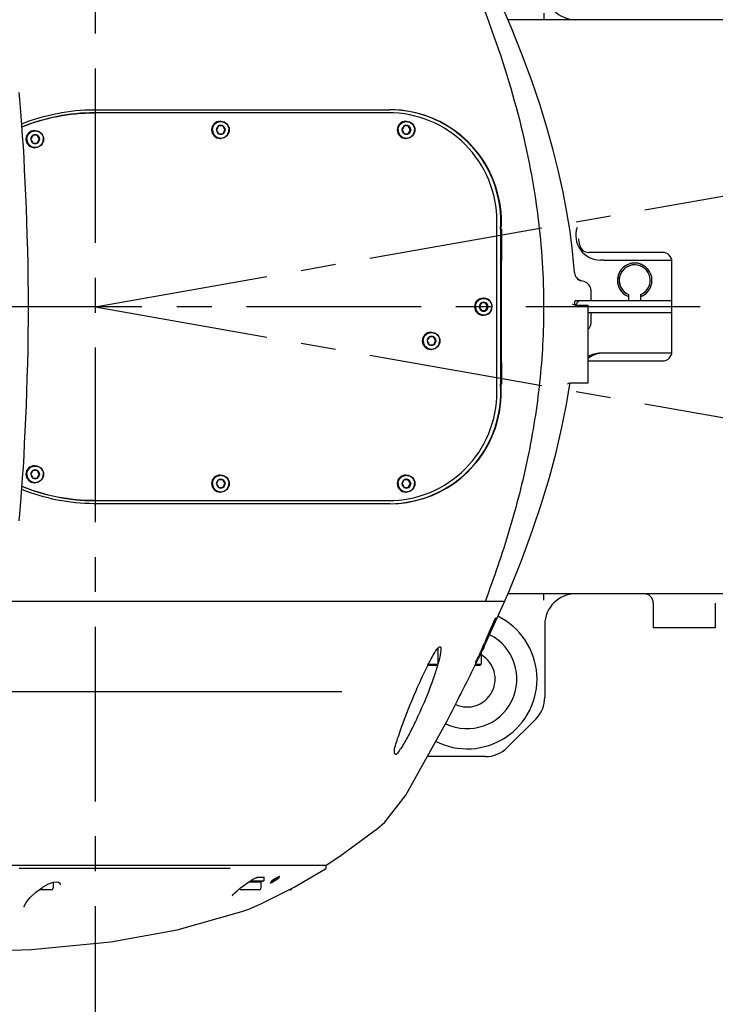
# Model space of a CAD drawing. Header units: millimetres. Extents: x 7426 to 8300, y 124 to 421.
# Tile 109 of 130: x 8212.06 to 8219.54, y 219.17 to 229.74. Entities that reach past the tile are written whole.
import ezdxf

# ---------------------------------------------------------------- set-up
doc = ezdxf.new("R2010")
doc.units = ezdxf.units.MM
doc.linetypes.add('BANKLINE1', pattern=[5.5, 4, -1.5])
doc.linetypes.add('CENTER', pattern=[0.6, 0.375, -0.075, 0.075, -0.075])
doc.layers.add('00_COMPONENTS', color=7, linetype='BANKLINE1')
doc.layers.add('外形图', color=7, linetype='Continuous')
doc.styles.add('微软雅黑', font='msyh.ttc')
doc.dimstyles.new('尺寸标注_1_30比例', dxfattribs={"dimtxt": 2.1, "dimasz": 1.7, "dimexe": 0.5, "dimexo": 0.4, "dimgap": 0.5, "dimtad": 1, "dimdec": 1, "dimlfac": 30, "dimdsep": 46, "dimtxsty": '微软雅黑', "dimcen": 0.09, "dimadec": 0, "dimazin": 0, "dimtp": 0.01, "dimtm": 0.01, "dimtfac": 1, "dimtdec": 1, "dimtofl": 0, "dimtmove": 0, "dimatfit": 3, "dimfxl": 1, "dimtolj": 1, "dimarcsym": 0})

# ---------------------------------------------------------------- blocks, each defined once
blk = doc.blocks.new('*D1499')
at = {"layer": '00_COMPONENTS', "color": 0, "linetype": 'ByBlock', "lineweight": -2, "ltscale": 20}
for p, q in [((8244.324, 232.208), (8243.268, 232.027)), ((8178.104, 226.661), (8180.122, 226.661))]:
    blk.add_line(p, q, dxfattribs=at)
blk.add_arc((8211.923, 226.661), 32.301, 12.7315, 176.9842, dxfattribs=at)
at = {"layer": '00_COMPONENTS', "color": 0}
for points in [[(8243.152, 233.724), (8243.708, 233.834), (8243.761, 232.112)], [(8179.384, 228.368), (8179.95, 228.353), (8179.622, 226.661)]]:
    blk.add_solid(points, dxfattribs=at)
at = {"layer": 'Defpoints', "color": 0}
for p in [(8224.815, 256.277), (8244.719, 232.276), (8177.704, 226.661), (8211.923, 226.661)]:
    blk.add_point(p, dxfattribs=at)
at = {"layer": '00_COMPONENTS', "color": 0, "insert": (8209.053, 260.43), "char_height": 2.1, "attachment_point": 5, "rotation": 4.8578, "style": '微软雅黑'}
blk.add_mtext('\\A1;-170°', dxfattribs=at)
blk = doc.blocks.new('*D1500')
at = {"layer": '00_COMPONENTS', "color": 0, "linetype": 'ByBlock', "lineweight": -2, "ltscale": 20}
for p, q in [((8180.173, 226.661), (8179.088, 226.661)), ((8244.324, 221.113), (8243.302, 221.288))]:
    blk.add_line(p, q, dxfattribs=at)
blk.add_arc((8211.923, 226.661), 32.336, 183.0126, 347.2718, dxfattribs=at)
at = {"layer": '00_COMPONENTS', "color": 0}
for points in [[(8179.916, 224.969), (8179.349, 224.954), (8179.588, 226.661)], [(8243.742, 219.481), (8243.186, 219.591), (8243.795, 221.204)]]:
    blk.add_solid(points, dxfattribs=at)
at = {"layer": 'Defpoints', "color": 0}
for p in [(8180.573, 226.661), (8211.923, 226.661), (8244.719, 221.046), (8194.199, 199.615)]:
    blk.add_point(p, dxfattribs=at)
at = {"layer": '00_COMPONENTS', "color": 0, "insert": (8209.32, 196.026), "char_height": 2.1, "attachment_point": 5, "rotation": 355.1422, "style": '微软雅黑'}
blk.add_mtext('\\A1;+170°', dxfattribs=at)

msp = doc.modelspace()

# ---------------------------------------------------------------- linework, layer by layer
at = {"layer": '00_COMPONENTS', "linetype": 'CENTER', "ltscale": 5}
for p, q in [((8212.8741, 235.2211), (8212.8741, 217.446)), ((8212.8741, 226.6607), (8260.6407, 235.0833)), ((8261.3776, 226.6607), (8162.4688, 226.6607)), ((8212.8741, 226.6607), (8260.6407, 218.2382))]:
    msp.add_line(p, q, dxfattribs=at)
at = {"layer": '00_COMPONENTS', "linetype": 'ByBlock', "ltscale": 20}
for radius, start, end in [(0.1859, 291.01383, 248.98617), (0.1667, 293.57818, 246.42182)]:
    msp.add_arc((8218.6741, 226.9441), radius, start, end, dxfattribs=at)
at = {"layer": '外形图', "linetype": 'Continuous'}
for p, q in [((8217.6961, 229.8148), (8217.6961, 229.7441)), ((8220.3741, 229.7441), (8217.3115, 229.7441)), ((8212.871, 228.7441), (8212.8652, 228.7441)), ((8216.03, 228.7441), (8212.871, 228.7441)), ((8212.8741, 228.7774), (8216.0407, 228.7774)), ((8214.2485, 228.6022), (8214.2008, 228.6022)), ((8214.2177, 228.6524), (8214.2245, 228.6524)), ((8214.2694, 228.5607), (8214.2455, 228.6022)), ((8216.2437, 228.6022), (8216.196, 228.6022)), ((8216.2128, 228.6524), (8216.2196, 228.6524)), ((8216.2645, 228.5607), (8216.2406, 228.6022)), ((8212.2534, 228.5022), (8212.2057, 228.5022)), ((8212.2226, 228.5524), (8212.2293, 228.5524)), ((8212.2743, 228.4607), (8212.2504, 228.5022)), ((8214.2008, 228.5193), (8214.2485, 228.5193)), ((8214.2455, 228.5193), (8214.2694, 228.5607)), ((8214.2724, 228.5607), (8214.2694, 228.5607)), ((8216.196, 228.5193), (8216.2437, 228.5193)), ((8216.2406, 228.5193), (8216.2645, 228.5607)), ((8216.2675, 228.5607), (8216.2645, 228.5607)), ((8212.2057, 228.4193), (8212.2534, 228.4193)), ((8212.2504, 228.4193), (8212.2743, 228.4607)), ((8212.2773, 228.4607), (8212.2743, 228.4607)), ((8214.2177, 228.4691), (8214.2245, 228.4691)), ((8216.2128, 228.4691), (8216.2196, 228.4691)), ((8212.2226, 228.3691), (8212.2293, 228.3691)), ((8217.1938, 225.7441), (8217.1938, 227.5774)), ((8217.2404, 227.5773), (8217.2312, 227.494)), ((8218.9741, 227.2441), (8218.1803, 227.2441)), ((8218.3373, 227.1607), (8218.3075, 227.1607)), ((8218.3373, 227.1607), (8219.0727, 227.1607)), ((8219.0741, 226.1774), (8219.0741, 227.1441)), ((8218.0983, 226.9384), (8218.0593, 226.9589)), ((8218.1305, 226.9298), (8218.0983, 226.9384)), ((8218.6075, 226.7913), (8218.6075, 226.7274)), ((8218.7408, 226.7274), (8218.7408, 226.7913)), ((8217.075, 226.7022), (8217.0273, 226.7022)), ((8217.0441, 226.7524), (8217.0509, 226.7524)), ((8217.0958, 226.6607), (8217.072, 226.7022)), ((8218.0083, 226.6896), (8218.0064, 226.6928)), ((8218.0301, 226.689), (8218.0301, 226.6926)), ((8218.0411, 226.7274), (8219.0741, 226.7274)), ((8217.0273, 226.6193), (8217.075, 226.6193)), ((8217.072, 226.6193), (8217.0958, 226.6607)), ((8217.0988, 226.6607), (8217.0958, 226.6607)), ((8218.0331, 226.6774), (8218.1741, 226.6774)), ((8218.1741, 225.8441), (8218.1741, 226.6774)), ((8219.0741, 226.5941), (8218.1768, 226.5941)), ((8217.0441, 226.5691), (8217.0509, 226.5691)), ((8216.4827, 226.3857), (8216.4895, 226.3857)), ((8216.5136, 226.3355), (8216.4659, 226.3355)), ((8216.5344, 226.2941), (8216.5105, 226.3355)), ((8216.5105, 226.2526), (8216.5344, 226.2941)), ((8216.5374, 226.2941), (8216.5344, 226.2941)), ((8216.4659, 226.2526), (8216.5136, 226.2526)), ((8216.4827, 226.2024), (8216.4895, 226.2024)), ((8218.3373, 226.1607), (8218.3075, 226.1607)), ((8219.0727, 226.1607), (8218.3373, 226.1607)), ((8218.1803, 226.0774), (8218.9741, 226.0774)), ((8217.9622, 225.8389), (8217.9796, 225.8441)), ((8217.9758, 225.824), (8217.9785, 225.8442)), ((8217.9796, 225.8441), (8218.1741, 225.8441)), ((8217.2404, 225.7442), (8217.2342, 225.8275)), ((8217.9373, 225.5932), (8217.9758, 225.824)), ((8212.2534, 224.9022), (8212.2057, 224.9022)), ((8212.2226, 224.9524), (8212.2293, 224.9524)), ((8212.2743, 224.8607), (8212.2504, 224.9022)), ((8212.2057, 224.8193), (8212.2534, 224.8193)), ((8212.2504, 224.8193), (8212.2743, 224.8607)), ((8212.2773, 224.8607), (8212.2743, 224.8607)), ((8214.2485, 224.8022), (8214.2008, 224.8022)), ((8214.2177, 224.8524), (8214.2245, 224.8524)), ((8214.2694, 224.7607), (8214.2455, 224.8022)), ((8216.2437, 224.8022), (8216.196, 224.8022)), ((8216.2128, 224.8524), (8216.2196, 224.8524)), ((8216.2645, 224.7607), (8216.2406, 224.8022)), ((8212.2226, 224.7691), (8212.2293, 224.7691)), ((8214.2008, 224.7193), (8214.2485, 224.7193)), ((8214.2455, 224.7193), (8214.2694, 224.7607)), ((8214.2724, 224.7607), (8214.2694, 224.7607)), ((8216.196, 224.7193), (8216.2437, 224.7193)), ((8216.2406, 224.7193), (8216.2645, 224.7607)), ((8216.2675, 224.7607), (8216.2645, 224.7607)), ((8212.8652, 224.5774), (8212.871, 224.5774)), ((8212.871, 224.5774), (8216.03, 224.5774)), ((8214.2177, 224.6691), (8214.2245, 224.6691)), ((8216.2128, 224.6691), (8216.2196, 224.6691)), ((8216.0407, 224.5441), (8212.8741, 224.5441)), ((8217.2692, 223.4762), (8217.3243, 223.6059)), ((8220.3741, 223.5774), (8217.3123, 223.5774)), ((8217.6961, 223.5067), (8217.6961, 223.5774)), ((8217.2769, 223.4941), (8211.6279, 223.4941)), ((8217.0574, 223.0097), (8217.2692, 223.4762)), ((8217.2625, 223.4607), (8217.2692, 223.4762)), ((8218.8741, 223.4774), (8218.8741, 223.2107)), ((8219.5408, 223.4774), (8219.5408, 223.2107)), ((8217.1603, 223.274), (8217.1617, 223.2772)), ((8217.7075, 223.2441), (8217.7075, 222.4655)), ((8219.5408, 223.2107), (8218.8741, 223.2107)), ((8216.5575, 222.9895), (8216.5575, 222.8207)), ((8217.0241, 222.9443), (8217.0241, 222.8207)), ((8216.4517, 222.8107), (8216.5475, 222.8107)), ((8216.4568, 222.8207), (8216.5575, 222.8207)), ((8216.5575, 222.8207), (8216.5475, 222.8107)), ((8216.9589, 222.8107), (8217.0141, 222.8107)), ((8216.959, 222.8109), (8216.9782, 222.8502)), ((8216.9638, 222.8207), (8217.0241, 222.8207)), ((8217.0241, 222.8207), (8217.0141, 222.8107)), ((8211.1872, 222.5274), (8215.527, 222.5274)), ((8216.8075, 222.5046), (8216.8128, 222.5152)), ((8216.2144, 221.4146), (8216.6568, 222.2122)), ((8217.6098, 222.2298), (8217.3051, 221.925)), ((8217.0694, 221.8274), (8216.4433, 221.8274)), ((8216.2144, 221.4146), (8216.2142, 221.4144)), ((8215.9091, 221.0541), (8215.9071, 221.0525)), ((8210.4485, 220.6607), (8215.3581, 220.6607)), ((8212.0591, 220.6274), (8212.0679, 220.6274)), ((8212.0679, 220.6274), (8212.0743, 220.6274)), ((8212.0743, 220.6274), (8212.0818, 220.6274)), ((8212.0818, 220.6274), (8212.0898, 220.6274)), ((8212.0898, 220.6274), (8212.1078, 220.6274)), ((8212.1078, 220.6274), (8212.2256, 220.6274)), ((8212.2256, 220.6274), (8212.2419, 220.6274)), ((8212.2419, 220.6274), (8212.2535, 220.6274)), ((8212.2535, 220.6274), (8212.2763, 220.6274)), ((8212.2763, 220.6274), (8212.3043, 220.6274)), ((8212.3043, 220.6274), (8212.3637, 220.6274)), ((8212.3637, 220.6274), (8212.3756, 220.6274)), ((8212.3756, 220.6274), (8212.3925, 220.6274)), ((8212.3925, 220.6274), (8212.4365, 220.6274)), ((8212.4365, 220.6274), (8212.5804, 220.6274)), ((8212.5804, 220.6274), (8212.5859, 220.6274)), ((8212.5859, 220.6274), (8213.6531, 220.6274)), ((8213.6531, 220.6274), (8213.7038, 220.6274)), ((8213.7038, 220.6274), (8214.2851, 220.6274)), ((8214.2851, 220.6274), (8214.3123, 220.6274)), ((8214.3123, 220.6274), (8214.3261, 220.6274)), ((8215.3585, 220.6365), (8215.3585, 220.6441)), ((8212.4224, 220.478), (8212.4592, 220.4831)), ((8212.4225, 220.478), (8212.4225, 220.4124)), ((8214.5136, 220.473), (8214.5502, 220.498)), ((8214.5275, 220.4825), (8214.6558, 220.4825)), ((8214.5444, 220.4941), (8214.6875, 220.4941)), ((8214.5502, 220.498), (8214.5581, 220.5031)), ((8214.6056, 220.527), (8214.6073, 220.5274)), ((8214.6069, 220.5274), (8214.6151, 220.5274)), ((8214.6893, 220.5274), (8214.6151, 220.5274)), ((8214.6558, 220.4825), (8214.6809, 220.4917)), ((8214.6558, 220.4825), (8214.6558, 220.4124)), ((8214.6875, 220.5274), (8214.6875, 220.4941)), ((8214.6942, 220.5274), (8214.6893, 220.5274)), ((8212.4058, 220.3957), (8212.2711, 220.3957)), ((8214.6391, 220.3957), (8214.4425, 220.3957)), ((8214.9725, 220.3957), (8214.9547, 220.3957)), ((8214.6474, 220.2412), (8214.6474, 220.2412)), ((8214.4518, 220.163), (8214.4507, 220.1626))]:
    msp.add_line(p, q, dxfattribs=at)
for points in [[(8218.0279, 227.0271), (8218.007, 227.2578), (8217.9802, 227.4679), (8217.9464, 227.678), (8217.9052, 227.8924), (8217.8561, 228.1138), (8217.7982, 228.3441), (8217.7307, 228.5844), (8217.6527, 228.8356), (8217.5634, 229.0985), (8217.4616, 229.3739), (8217.3465, 229.6624), (8217.2177, 229.9634), (8217.0751, 230.276), (8216.919, 230.5993), (8216.7497, 230.9326), (8216.5678, 231.275), (8216.3741, 231.6259), (8216.2144, 231.9068)], [(8212.1573, 226.6608), (8212.1569, 226.7951), (8212.1553, 226.9582), (8212.1528, 227.1174), (8212.1495, 227.2726), (8212.1453, 227.4241), (8212.1406, 227.572), (8212.1353, 227.7166), (8212.1295, 227.8581), (8212.1233, 227.9962), (8212.1168, 228.1304), (8212.1098, 228.2592), (8212.1026, 228.3819), (8212.095, 228.4981), (8212.0874, 228.6071), (8212.0797, 228.7084), (8212.072, 228.8012), (8212.0643, 228.8852), (8212.0568, 228.9602)], [(8218.0331, 226.6774), (8218.0178, 226.6813), (8218.0083, 226.6896)], [(8212.0567, 224.3609), (8212.0643, 224.4358), (8212.0719, 224.5197), (8212.0796, 224.6124), (8212.0873, 224.7136), (8212.095, 224.8225), (8212.1025, 224.9385), (8212.1098, 225.0611), (8212.1167, 225.1898), (8212.1233, 225.3238), (8212.1294, 225.4619), (8212.1352, 225.6032), (8212.1405, 225.7477), (8212.1453, 225.8955), (8212.1494, 226.0468), (8212.1528, 226.2019), (8212.1553, 226.3609), (8212.1568, 226.5239), (8212.1573, 226.6608)], [(8217.9542, 225.8315), (8217.9535, 225.8298), (8217.9548, 225.8319), (8217.9622, 225.8389)], [(8217.3243, 223.6059), (8217.4569, 223.9355), (8217.5723, 224.2483), (8217.6718, 224.545), (8217.7568, 224.8268), (8217.8286, 225.0948), (8217.8885, 225.3502), (8217.9373, 225.5932)], [(8215.9071, 221.0525), (8215.9893, 221.1246), (8216.2142, 221.4144)], [(8215.3584, 220.6607), (8215.5056, 220.7566), (8215.9091, 221.0541)], [(8214.6474, 220.2412), (8215.0151, 220.4261), (8215.3522, 220.6235)], [(8215.3522, 220.6235), (8215.3565, 220.6278), (8215.3585, 220.6348)], [(8212.3164, 220.4284), (8212.3742, 220.4601), (8212.4224, 220.478)], [(8212.4592, 220.4831), (8212.482, 220.4783), (8212.4933, 220.4674), (8212.4968, 220.4516)], [(8214.4055, 220.3907), (8214.4369, 220.4163), (8214.4733, 220.444), (8214.5136, 220.473)], [(8214.5581, 220.5031), (8214.5684, 220.5093), (8214.578, 220.5147)], [(8214.578, 220.5147), (8214.5866, 220.5192), (8214.594, 220.5226), (8214.6001, 220.5251), (8214.6047, 220.5268), (8214.6056, 220.527)], [(8212.1097, 220.2083), (8212.1117, 220.219), (8212.1317, 220.259), (8212.1732, 220.3105), (8212.2362, 220.3698)], [(8212.2362, 220.3698), (8212.3075, 220.4227), (8212.3164, 220.4284)], [(8214.3474, 220.3305), (8214.3503, 220.3358), (8214.3613, 220.3494), (8214.38, 220.3681), (8214.4055, 220.3907)], [(8214.4507, 220.1626), (8214.5254, 220.1896), (8214.6474, 220.2412)], [(8208.966, 219.7648), (8209.4305, 219.7491), (8210.3534, 219.7286), (8211.3194, 219.7261), (8212.19, 219.7545), (8213.0439, 219.8358), (8213.7543, 219.9654), (8214.4518, 220.163)]]:
    msp.add_lwpolyline(points, dxfattribs=at)
for centre in [(8214.2246, 228.5609), (8216.2197, 228.5609), (8212.2294, 228.4609), (8216.4896, 226.2942), (8212.2294, 224.8609), (8214.2246, 224.7609), (8216.2197, 224.7609)]:
    msp.add_circle(centre, 0.0916, dxfattribs=at)
for centre, radius, start, end in [((8218.0408, 230.0774), 0.3333, 180, 270), ((8212.8741, 226.6723), 2.1051, 90.00002, 90.32151), ((8216.0404, 227.5775), 1.1999, 19.1584, 89.98384), ((8216.0354, 227.5785), 1.1989, 355.96036, 89.74614), ((8214.2178, 228.5609), 0.0916, 90.07486, 269.92514), ((8215.311, 227.9352), 1.2951, 149.00299, 151.11796), ((8214.2247, 228.561), 0.0476, 300.09544, 239.90903), ((8215.3826, 229.2277), 1.2951, 208.88204, 210.99701), ((8216.213, 228.5609), 0.0916, 90.07486, 269.92514), ((8217.3061, 227.9352), 1.2951, 149.00299, 151.11796), ((8216.2198, 228.561), 0.0476, 300.09544, 239.90903), ((8217.3777, 229.2277), 1.2951, 208.88204, 210.99701), ((8212.2227, 228.4609), 0.0916, 90.07486, 269.92514), ((8213.3159, 227.8352), 1.2951, 149.00299, 151.11796), ((8212.2296, 228.461), 0.0476, 300.09544, 239.90903), ((8213.3874, 229.1277), 1.2951, 208.88204, 210.99701), ((8215.311, 229.1863), 1.2951, 208.88204, 210.99701), ((8214.2247, 228.5605), 0.0476, 239.93454, 300.06994), ((8215.3826, 227.8938), 1.2951, 149.00299, 151.11796), ((8217.3061, 229.1863), 1.2951, 208.88204, 210.99701), ((8216.2198, 228.5605), 0.0476, 239.93454, 300.06994), ((8217.3777, 227.8938), 1.2951, 149.00299, 151.11796), ((8213.3159, 229.0863), 1.2951, 208.88204, 210.99701), ((8212.2296, 228.4605), 0.0476, 239.93454, 300.06994), ((8213.3874, 227.7938), 1.2951, 149.00299, 151.11796), ((8218.3075, 227.4274), 0.2667, 161.46545, 270), ((8212.8741, 226.6607), 5.25, 7.3382, 7.98841), ((8218.1803, 227.3441), 0.1, 187.3382, 270), ((8218.9741, 227.1441), 0.1, 0, 90), ((8218.6741, 226.9441), 0.1859, 21.01383, 248.98617), ((8218.6741, 226.9441), 0.1667, 23.57818, 246.42182), ((8218.1277, 227.0341), 0.1, 183.99111, 254.99133), ((8218.1046, 226.8332), 0.1, 1.88845, 75), ((8212.8741, 226.6607), 5.3333, 0.71622, 1.88845), ((8218.6741, 226.9441), 0.1859, 291.01383, 338.98617), ((8218.6741, 226.9441), 0.1667, 293.57818, 336.42182), ((8217.0443, 226.6609), 0.0916, 90.07486, 180.0746), ((8217.051, 226.6609), 0.0916, 359.9254, 180.0746), ((8218.1374, 226.0352), 1.2951, 149.00299, 151.11796), ((8217.0511, 226.661), 0.0476, 359.9745, 180.0255), ((8218.209, 227.3277), 1.2951, 208.88204, 210.99701), ((8220.8578, 226.6628), 2.8278, 179.4693, 179.68185), ((8218.1075, 226.6607), 0.0667, 112.5, 165.26047), ((8217.0443, 226.6606), 0.0916, 179.9254, 269.92514), ((8217.051, 226.6606), 0.0916, 179.9254, 0.0746), ((8218.1374, 227.2863), 1.2951, 208.88204, 210.99701), ((8217.0511, 226.6605), 0.0476, 179.97449, 0.0255), ((8218.209, 225.9938), 1.2951, 149.00299, 151.11796), ((8212.8741, 226.6607), 5.3333, 358.11155, 359.28378), ((8218.1046, 226.4883), 0.1, 315.01694, 358.11155), ((8216.4829, 226.2942), 0.0916, 90.07486, 269.92514), ((8217.576, 225.6685), 1.2951, 149.00299, 151.11796), ((8217.576, 226.9196), 1.2951, 208.88204, 210.99701), ((8216.4897, 226.2943), 0.0476, 300.09544, 239.90903), ((8217.6476, 226.961), 1.2951, 208.88204, 210.99701), ((8217.6476, 225.6271), 1.2951, 149.00299, 151.11796), ((8216.4897, 226.2938), 0.0476, 239.93454, 300.06994), ((8218.3075, 225.8941), 0.2667, 90, 120.07035), ((8218.3373, 225.8941), 0.2667, 90, 127.72104), ((8218.9741, 226.1774), 0.1, 270, 0), ((8216.0354, 225.7429), 1.1989, 270.25297, 4.03477), ((8216.0404, 225.7439), 1.1999, 270.01602, 340.84122), ((8212.2227, 224.8609), 0.0916, 90.07486, 269.92514), ((8213.3159, 224.2352), 1.2951, 149.00299, 151.11796), ((8212.2296, 224.861), 0.0476, 300.09544, 239.90903), ((8213.3874, 225.5277), 1.2951, 208.88204, 210.99701), ((8213.3159, 225.4863), 1.2951, 208.88204, 210.99701), ((8212.2296, 224.8605), 0.0476, 239.93454, 300.06994), ((8213.3874, 224.1938), 1.2951, 149.00299, 151.11796), ((8214.2178, 224.7609), 0.0916, 90.07486, 269.92514), ((8215.311, 224.1352), 1.2951, 149.00299, 151.11796), ((8214.2247, 224.761), 0.0476, 300.09544, 239.90903), ((8215.3826, 225.4277), 1.2951, 208.88204, 210.99701), ((8216.213, 224.7609), 0.0916, 90.07486, 269.92514), ((8217.3061, 224.1352), 1.2951, 149.00299, 151.11796), ((8216.2198, 224.761), 0.0476, 300.09544, 239.90903), ((8217.3777, 225.4277), 1.2951, 208.88204, 210.99701), ((8215.311, 225.3863), 1.2951, 208.88204, 210.99701), ((8214.2247, 224.7605), 0.0476, 239.93454, 300.06994), ((8215.3826, 224.0938), 1.2951, 149.00299, 151.11796), ((8217.3061, 225.3863), 1.2951, 208.88204, 210.99701), ((8216.2198, 224.7605), 0.0476, 239.93454, 300.06994), ((8217.3777, 224.0938), 1.2951, 149.00299, 151.11796), ((8212.8741, 226.6497), 2.1056, 269.67783, 269.99998), ((8218.0408, 223.2441), 0.3333, 90, 180), ((8218.7741, 223.4774), 0.1, 0, 90), ((8216.8741, 222.6607), 0.75, 242.99637, 64.01105), ((8216.8741, 222.6607), 0.5333, 244.45783, 63.15043), ((8276.8515, 196.6171), 65.3736, 156.11252, 156.245809), ((8216.8741, 222.6607), 0.3, 245.2616, 59.64444), ((8219.3548, 221.3543), 3.2481, 153.32898, 153.45197), ((8214.6371, 223.368), 1.9979, 343.74408, 344.09784), ((8190.6351, 235.6404), 29.2838, 333.3715, 334.01688), ((8217.3741, 222.4655), 0.3333, 315, 0), ((8217.0694, 222.1607), 0.3333, 270, 315), ((8215.3418, 220.6441), 0.0167, 0, 59.18332), ((8214.6775, 220.5011), 0.01, 290, 315.55634), ((8215.008, 220.2104), 0.3631, 125.23209, 127.05135), ((8215.0019, 220.2194), 0.3522, 123.5061, 125.26022), ((8214.6389, 220.7546), 0.3085, 303.13601, 305.14059), ((8214.6282, 220.77), 0.3272, 305.10911, 307.15584), ((8212.4058, 220.4124), 0.0167, 270, 0), ((8214.4425, 220.4124), 0.0167, 196.05494, 270), ((8214.6391, 220.4124), 0.0167, 270, 0), ((8214.9725, 220.4124), 0.0167, 270, 0)]:
    msp.add_arc(centre, radius, start, end, dxfattribs=at)
for points in [[(8215.9358, 232.233), (8216.1733, 231.7931), (8216.6062, 230.9458), (8217.1099, 229.7659), (8217.4598, 228.6591), (8217.6568, 227.6189), (8217.6956, 226.9724), (8217.6956, 226.6607)], [(8212.0847, 228.6246), (8212.3298, 228.7232), (8212.5982, 228.7759), (8212.8623, 228.7774)], [(8212.087, 228.5925), (8212.332, 228.6917), (8212.6009, 228.7441), (8212.8652, 228.7441)], [(8212.8652, 228.7441), (8212.6009, 228.7433), (8212.3319, 228.6901), (8212.0872, 228.5902)], [(8217.2391, 227.498), (8217.2502, 227.6569), (8217.2261, 227.8209), (8217.1738, 227.9713)], [(8217.2339, 226.6607), (8217.2339, 226.9385), (8217.234, 227.2162), (8217.2342, 227.494)], [(8217.2408, 227.4941), (8217.2408, 227.2163), (8217.2403, 226.9385), (8217.2403, 226.6607)], [(8217.6956, 226.6607), (8217.6956, 226.5253), (8217.6883, 226.2546), (8217.6556, 225.8487), (8217.602, 225.4452), (8217.5287, 225.0453), (8217.4371, 224.6505), (8217.3288, 224.2605), (8217.2052, 223.875), (8217.1136, 223.6207), (8217.0658, 223.4941)], [(8217.2342, 225.8274), (8217.234, 226.1052), (8217.2339, 226.383), (8217.2339, 226.6607)], [(8217.2403, 226.6607), (8217.2403, 226.3829), (8217.2407, 226.1051), (8217.2407, 225.8273)], [(8217.1738, 225.3501), (8217.2264, 225.5015), (8217.2486, 225.6668), (8217.2375, 225.8267)], [(8212.8623, 224.5441), (8212.5982, 224.5456), (8212.3299, 224.5983), (8212.0848, 224.6968)], [(8212.8652, 224.5774), (8212.6009, 224.5774), (8212.332, 224.6298), (8212.087, 224.729)], [(8212.0872, 224.7313), (8212.3319, 224.6313), (8212.6009, 224.5781), (8212.8652, 224.5774)], [(8217.0776, 223.0896), (8217.1049, 223.1512), (8217.1319, 223.2129), (8217.1603, 223.274)], [(8216.3408, 222.5731), (8216.3753, 222.6515), (8216.4109, 222.7294), (8216.4492, 222.8061)], [(8216.6568, 222.2122), (8216.7083, 222.309), (8216.7582, 222.4066), (8216.8075, 222.5046)], [(8214.8075, 220.5147), (8214.7994, 220.5094), (8214.784, 220.4985), (8214.7658, 220.4835), (8214.7569, 220.4736), (8214.7573, 220.4696), (8214.7674, 220.4721), (8214.7851, 220.4808), (8214.7999, 220.4897), (8214.8075, 220.4946)], [(8214.8075, 220.4963), (8214.7972, 220.4896), (8214.7867, 220.4829), (8214.7752, 220.4784)], [(8214.8075, 220.4946), (8214.8156, 220.5), (8214.8311, 220.5108), (8214.8492, 220.5259), (8214.8581, 220.5361), (8214.8576, 220.5404), (8214.8474, 220.5378), (8214.8297, 220.5288), (8214.815, 220.5198), (8214.8075, 220.5147)], [(8214.8075, 220.513), (8214.8177, 220.5198), (8214.8281, 220.5266), (8214.8395, 220.5312)]]:
    msp.add_open_spline(points, degree=3, dxfattribs=at)
for points, knots in [([(8217.1938, 227.5774), (8217.1938, 227.7291), (8217.1333, 228.0358), (8216.8744, 228.4236), (8216.4875, 228.6833), (8216.1813, 228.7441), (8216.03, 228.7441)], [0, 0, 0, 0, 0.2502805, 0.5003983, 0.7502828, 1, 1, 1, 1]), ([(8214.1366, 228.5607), (8214.1366, 228.5722), (8214.1412, 228.5954), (8214.1607, 228.6248), (8214.1901, 228.6445), (8214.2247, 228.6514), (8214.2593, 228.6445), (8214.2886, 228.6248), (8214.3082, 228.5954), (8214.3128, 228.5722), (8214.3128, 228.5607)], [0, 0, 0, 0, 0.1251401, 0.2501991, 0.3751408, 0.5, 0.6248592, 0.7498009, 0.8748599, 1, 1, 1, 1]), ([(8216.1317, 228.5607), (8216.1317, 228.5722), (8216.1363, 228.5954), (8216.1559, 228.6248), (8216.1852, 228.6445), (8216.2198, 228.6514), (8216.2544, 228.6445), (8216.2838, 228.6248), (8216.3033, 228.5954), (8216.3079, 228.5722), (8216.3079, 228.5607)], [0, 0, 0, 0, 0.1251401, 0.2501991, 0.3751408, 0.5, 0.6248592, 0.7498009, 0.8748599, 1, 1, 1, 1]), ([(8212.1414, 228.4607), (8212.1414, 228.4722), (8212.146, 228.4954), (8212.1656, 228.5248), (8212.1949, 228.5445), (8212.2296, 228.5514), (8212.2642, 228.5445), (8212.2935, 228.5248), (8212.3131, 228.4954), (8212.3177, 228.4722), (8212.3177, 228.4607)], [0, 0, 0, 0, 0.1251401, 0.2501991, 0.3751408, 0.5, 0.6248592, 0.7498009, 0.8748599, 1, 1, 1, 1]), ([(8214.1366, 228.5607), (8214.1366, 228.5492), (8214.1412, 228.526), (8214.1607, 228.4967), (8214.1901, 228.477), (8214.2247, 228.4701), (8214.2593, 228.477), (8214.2886, 228.4967), (8214.3082, 228.526), (8214.3128, 228.5492), (8214.3128, 228.5607)], [0, 0, 0, 0, 0.1251401, 0.2501991, 0.3751408, 0.5, 0.6248592, 0.7498009, 0.8748599, 1, 1, 1, 1]), ([(8216.1317, 228.5607), (8216.1317, 228.5492), (8216.1363, 228.526), (8216.1559, 228.4967), (8216.1852, 228.477), (8216.2198, 228.4701), (8216.2544, 228.477), (8216.2838, 228.4967), (8216.3033, 228.526), (8216.3079, 228.5492), (8216.3079, 228.5607)], [0, 0, 0, 0, 0.1251401, 0.2501991, 0.3751408, 0.5, 0.6248592, 0.7498009, 0.8748599, 1, 1, 1, 1]), ([(8212.1414, 228.4607), (8212.1414, 228.4492), (8212.146, 228.426), (8212.1656, 228.3967), (8212.1949, 228.377), (8212.2296, 228.3701), (8212.2642, 228.377), (8212.2935, 228.3967), (8212.3131, 228.426), (8212.3177, 228.4492), (8212.3177, 228.4607)], [0, 0, 0, 0, 0.1251401, 0.2501991, 0.3751408, 0.5, 0.6248592, 0.7498009, 0.8748599, 1, 1, 1, 1]), ([(8216.963, 226.6607), (8216.963, 226.6722), (8216.9676, 226.6954), (8216.9872, 226.7248), (8217.0165, 226.7445), (8217.0511, 226.7514), (8217.0857, 226.7445), (8217.1151, 226.7248), (8217.1347, 226.6954), (8217.1392, 226.6722), (8217.1392, 226.6607)], [0, 0, 0, 0, 0.1251401, 0.2501991, 0.3751408, 0.5, 0.6248592, 0.7498009, 0.8748599, 1, 1, 1, 1]), ([(8218.0301, 226.6926), (8218.0302, 226.6962), (8218.0303, 226.7027), (8218.0304, 226.7093), (8218.0305, 226.7122)], [0, 0, 0, 0, 0.5449669, 1, 1, 1, 1]), ([(8218.0305, 226.7122), (8218.0305, 226.7144), (8218.0309, 226.7183), (8218.0323, 226.7221), (8218.0333, 226.7235)], [0, 0, 0, 0, 0.5591814, 1, 1, 1, 1]), ([(8218.0333, 226.7235), (8218.0341, 226.7247), (8218.0364, 226.7269), (8218.0395, 226.7274), (8218.0411, 226.7274)], [0, 0, 0, 0, 0.4839682, 1, 1, 1, 1]), ([(8216.963, 226.6607), (8216.963, 226.6492), (8216.9676, 226.626), (8216.9872, 226.5967), (8217.0165, 226.577), (8217.0511, 226.5701), (8217.0857, 226.577), (8217.1151, 226.5967), (8217.1347, 226.626), (8217.1392, 226.6492), (8217.1392, 226.6607)], [0, 0, 0, 0, 0.1251401, 0.2501991, 0.3751408, 0.5, 0.6248592, 0.7498009, 0.8748599, 1, 1, 1, 1]), ([(8216.4016, 226.2941), (8216.4016, 226.3056), (8216.4062, 226.3288), (8216.4258, 226.3581), (8216.4551, 226.3778), (8216.4897, 226.3847), (8216.5243, 226.3778), (8216.5537, 226.3581), (8216.5732, 226.3288), (8216.5778, 226.3056), (8216.5778, 226.2941)], [0, 0, 0, 0, 0.1251401, 0.2501991, 0.3751408, 0.5, 0.6248592, 0.7498009, 0.8748599, 1, 1, 1, 1]), ([(8216.4016, 226.2941), (8216.4016, 226.2826), (8216.4062, 226.2594), (8216.4258, 226.23), (8216.4551, 226.2103), (8216.4897, 226.2034), (8216.5243, 226.2103), (8216.5537, 226.23), (8216.5732, 226.2594), (8216.5778, 226.2826), (8216.5778, 226.2941)], [0, 0, 0, 0, 0.1251401, 0.2501991, 0.3751408, 0.5, 0.6248592, 0.7498009, 0.8748599, 1, 1, 1, 1]), ([(8216.03, 224.5774), (8216.1813, 224.5774), (8216.4875, 224.6382), (8216.8744, 224.8979), (8217.1333, 225.2857), (8217.1938, 225.5923), (8217.1938, 225.7441)], [0, 0, 0, 0, 0.2497172, 0.4996017, 0.7497195, 1, 1, 1, 1]), ([(8212.1414, 224.8607), (8212.1414, 224.8722), (8212.146, 224.8954), (8212.1656, 224.9248), (8212.1949, 224.9445), (8212.2296, 224.9514), (8212.2642, 224.9445), (8212.2935, 224.9248), (8212.3131, 224.8954), (8212.3177, 224.8722), (8212.3177, 224.8607)], [0, 0, 0, 0, 0.1251401, 0.2501991, 0.3751408, 0.5, 0.6248592, 0.7498009, 0.8748599, 1, 1, 1, 1]), ([(8212.1414, 224.8607), (8212.1414, 224.8492), (8212.146, 224.826), (8212.1656, 224.7967), (8212.1949, 224.777), (8212.2296, 224.7701), (8212.2642, 224.777), (8212.2935, 224.7967), (8212.3131, 224.826), (8212.3177, 224.8492), (8212.3177, 224.8607)], [0, 0, 0, 0, 0.1251401, 0.2501991, 0.3751408, 0.5, 0.6248592, 0.7498009, 0.8748599, 1, 1, 1, 1]), ([(8214.1366, 224.7607), (8214.1366, 224.7722), (8214.1412, 224.7954), (8214.1607, 224.8248), (8214.1901, 224.8445), (8214.2247, 224.8514), (8214.2593, 224.8445), (8214.2886, 224.8248), (8214.3082, 224.7954), (8214.3128, 224.7722), (8214.3128, 224.7607)], [0, 0, 0, 0, 0.1251401, 0.2501991, 0.3751408, 0.5, 0.6248592, 0.7498009, 0.8748599, 1, 1, 1, 1]), ([(8216.1317, 224.7607), (8216.1317, 224.7722), (8216.1363, 224.7954), (8216.1559, 224.8248), (8216.1852, 224.8445), (8216.2198, 224.8514), (8216.2544, 224.8445), (8216.2838, 224.8248), (8216.3033, 224.7954), (8216.3079, 224.7722), (8216.3079, 224.7607)], [0, 0, 0, 0, 0.1251401, 0.2501991, 0.3751408, 0.5, 0.6248592, 0.7498009, 0.8748599, 1, 1, 1, 1]), ([(8214.1366, 224.7607), (8214.1366, 224.7492), (8214.1412, 224.726), (8214.1607, 224.6967), (8214.1901, 224.677), (8214.2247, 224.6701), (8214.2593, 224.677), (8214.2886, 224.6967), (8214.3082, 224.726), (8214.3128, 224.7492), (8214.3128, 224.7607)], [0, 0, 0, 0, 0.1251401, 0.2501991, 0.3751408, 0.5, 0.6248592, 0.7498009, 0.8748599, 1, 1, 1, 1]), ([(8216.1317, 224.7607), (8216.1317, 224.7492), (8216.1363, 224.726), (8216.1559, 224.6967), (8216.1852, 224.677), (8216.2198, 224.6701), (8216.2544, 224.677), (8216.2838, 224.6967), (8216.3033, 224.726), (8216.3079, 224.7492), (8216.3079, 224.7607)], [0, 0, 0, 0, 0.1251401, 0.2501991, 0.3751408, 0.5, 0.6248592, 0.7498009, 0.8748599, 1, 1, 1, 1]), ([(8217.1617, 223.2772), (8217.1676, 223.2898), (8217.1656, 223.2941), (8217.1825, 223.3175), (8217.1825, 223.3165)], [0, 0, 0, 0, 0.9373708, 1, 1, 1, 1]), ([(8217.1825, 223.3165), (8217.1825, 223.3143), (8217.1763, 223.2982), (8217.1709, 223.2825), (8217.1655, 223.2689)], [0, 0, 0, 0, 0.1296873, 1, 1, 1, 1]), ([(8217.1655, 223.2689), (8217.1563, 223.2455), (8217.1156, 223.1477), (8217.0721, 223.0511), (8217.0379, 222.9779)], [0, 0, 0, 0, 0.2374178, 1, 1, 1, 1]), ([(8216.4523, 222.8123), (8216.4608, 222.8291), (8216.4928, 222.8902), (8216.5245, 222.9531), (8216.5577, 222.9909)], [0, 0, 0, 0, 0.2721299, 1, 1, 1, 1]), ([(8216.5577, 222.9909), (8216.5643, 222.9983), (8216.5867, 223.0197), (8216.5908, 222.99), (8216.5908, 222.9811)], [0, 0, 0, 0, 0.5240401, 1, 1, 1, 1]), ([(8216.5908, 222.9811), (8216.5908, 222.9696), (8216.5845, 222.9151), (8216.5704, 222.8621), (8216.5586, 222.8206)], [0, 0, 0, 0, 0.2098425, 1, 1, 1, 1]), ([(8217.0574, 223.0099), (8217.0574, 223.0085), (8217.0488, 222.9941), (8217.044, 222.9795), (8217.0377, 222.9664)], [0, 0, 0, 0, 0.0870552, 1, 1, 1, 1]), ([(8217.0379, 222.9779), (8217.024, 222.9482), (8217.0005, 222.895), (8216.9837, 222.8691), (8216.9658, 222.8247), (8216.9658, 222.8318)], [0, 0, 0, 0, 0.6042951, 0.8683282, 1, 1, 1, 1]), ([(8216.9658, 222.8318), (8216.9658, 222.8492), (8216.993, 222.887), (8217.0059, 222.9271), (8217.0162, 222.9505)], [0, 0, 0, 0, 0.4040249, 1, 1, 1, 1]), ([(8216.5552, 222.8087), (8216.5419, 222.7631), (8216.4802, 222.5748), (8216.4042, 222.3914), (8216.3408, 222.2549)], [0, 0, 0, 0, 0.2401669, 1, 1, 1, 1]), ([(8216.0908, 221.8693), (8216.0908, 221.9209), (8216.1308, 222.0323), (8216.2095, 222.267), (8216.2868, 222.4502), (8216.3408, 222.5731)], [0, 0, 0, 0, 0.2071921, 0.4618545, 1, 1, 1, 1]), ([(8216.3408, 222.2549), (8216.3195, 222.2089), (8216.2865, 222.1408), (8216.2401, 222.0514), (8216.205, 221.9885), (8216.1686, 221.9259), (8216.1391, 221.889), (8216.1052, 221.8359), (8216.0908, 221.8619), (8216.0908, 221.8693)], [0, 0, 0, 0, 0.3071238, 0.4589696, 0.6077504, 0.7499022, 0.8757555, 0.9555985, 1, 1, 1, 1]), ([(8214.7661, 220.4776), (8214.7659, 220.4788), (8214.7732, 220.4887), (8214.7815, 220.4943), (8214.7893, 220.5001)], [0, 0, 0, 0, 0.1103098, 1, 1, 1, 1]), ([(8214.7674, 220.4766), (8214.7671, 220.4766), (8214.7665, 220.4768), (8214.7662, 220.4773), (8214.7661, 220.4776)], [0, 0, 0, 0, 0.550648, 1, 1, 1, 1]), ([(8214.7752, 220.4784), (8214.7737, 220.4777), (8214.7712, 220.4769), (8214.7685, 220.4764), (8214.7674, 220.4766)], [0, 0, 0, 0, 0.615605, 1, 1, 1, 1]), ([(8214.8488, 220.5319), (8214.8491, 220.5307), (8214.8419, 220.5207), (8214.8336, 220.5151), (8214.8258, 220.5092)], [0, 0, 0, 0, 0.1120304, 1, 1, 1, 1]), ([(8214.8395, 220.5312), (8214.8411, 220.5318), (8214.8436, 220.5327), (8214.8464, 220.5332), (8214.8474, 220.5331)], [0, 0, 0, 0, 0.6128597, 1, 1, 1, 1]), ([(8214.8474, 220.5331), (8214.8478, 220.533), (8214.8484, 220.5328), (8214.8488, 220.5322), (8214.8488, 220.5319)], [0, 0, 0, 0, 0.5502498, 1, 1, 1, 1])]:
    msp.add_open_spline(points, degree=3, knots=knots, dxfattribs=at)

# ---------------------------------------------------------------- dimensions: what is measured, and where the dimension line sits
at = {"layer": '00_COMPONENTS', "linetype": 'ByBlock', "ltscale": 20}
for base, p1, p2, text, picture, middle in [((8224.815, 256.2773), (8177.704, 226.6607), (8244.7185, 232.2758), '\\A1;-170°', '*D1499', (8209.0532, 260.4305)), ((8194.1992, 199.6154), (8180.5734, 226.6607), (8244.7185, 221.0457), '\\A1;+170°', '*D1500', (8209.3196, 196.0262))]:
    dim = msp.add_angular_dim_3p(base=base, center=(8211.9232, 226.6607), p1=p1, p2=p2, text=text, dimstyle='尺寸标注_1_30比例', dxfattribs=at)
    dim.commit()
    dim.dimension.update_dxf_attribs({"geometry": picture, "text_midpoint": middle})

doc.saveas('drawing.dxf')
